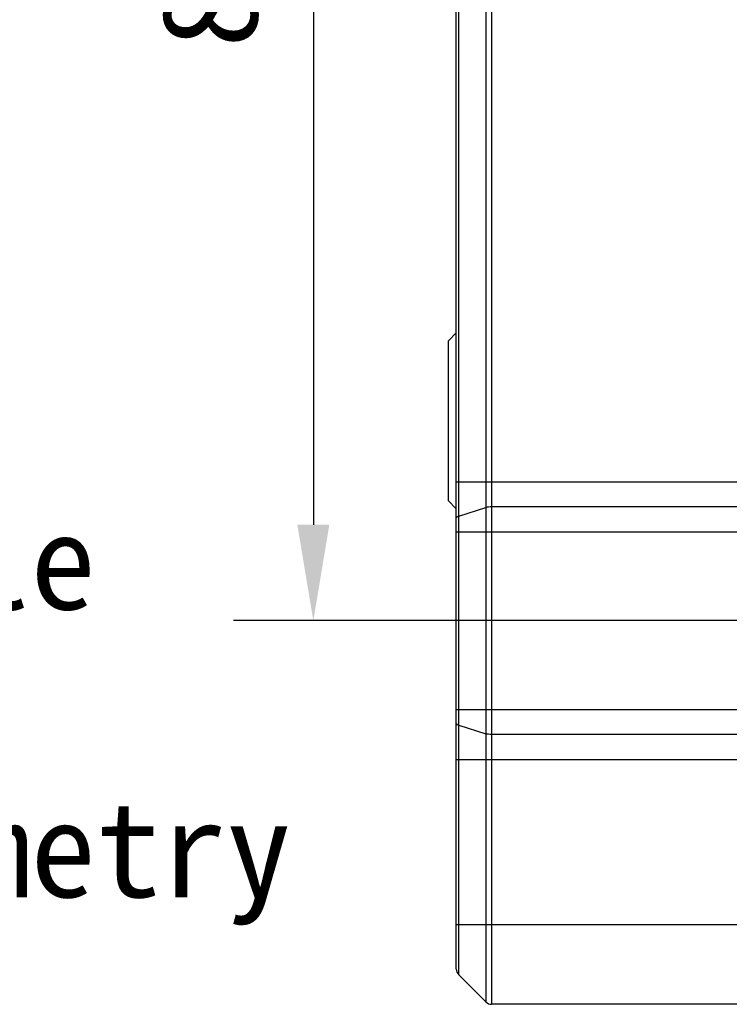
# Model space of a CAD drawing. Header units: millimetres. Extents: x 44 to 322, y 46 to 244.
# Tile 27 of 39: x 230 to 253, y 136 to 167. Entities that reach past the tile are written whole.
import ezdxf

# ---------------------------------------------------------------- set-up
doc = ezdxf.new("R2010")
doc.units = ezdxf.units.MM
doc.header["$LTSCALE"] = 23.1
doc.header["$PDMODE"] = 3
doc.header["$PDSIZE"] = 8
doc.layers.get('0').update_dxf_attribs({"linetype": 'CONTINUOUS'})
doc.layers.get('Defpoints').update_dxf_attribs({"linetype": 'CONTINUOUS'})
doc.layers.add('00_COMPONENTS', color=7, linetype='CONTINUOUS')
doc.layers.add('51__DRAFT_DIMS', color=7, linetype='CONTINUOUS')
doc.styles.get("Standard").update_dxf_attribs({"font": 'simfang.ttf'})
doc.dimstyles.new('DIMSTYLE_3', dxfattribs={"dimtxt": 3, "dimasz": 3, "dimexe": 2.5, "dimexo": 0.5, "dimgap": 0.75, "dimtad": 1, "dimlfac": 2, "dimdsep": 46, "dimtxsty": 'STANDARD', "dimblk": '_FILLED', "dimblk1": '_FILLED', "dimblk2": '_FILLED', "dimcen": 0.09, "dimclrt": 3, "dimazin": 2, "dimtp": 0.3, "dimtm": 0.3, "dimtfac": 1, "dimtofl": 0, "dimtmove": 0, "dimatfit": 3, "dimldrblk": '_FILLED', "dimfxl": 1, "dimtolj": 1, "dimarcsym": 0})

# ---------------------------------------------------------------- blocks, each defined once
blk = doc.blocks.new('_FILLED')
at = {"color": 0, "linetype": 'ByBlock'}
blk.add_solid([(0, 0), (-1, 0.167), (-1, -0.167)], dxfattribs=at)
blk = doc.blocks.new('*D12')
at = {"layer": '51__DRAFT_DIMS', "color": 0, "lineweight": -2}
for p, q in [((254.565, 188.302), (237.09, 188.302)), ((239.59, 185.302), (239.59, 151.302)), ((254.565, 148.302), (237.09, 148.302))]:
    blk.add_line(p, q, dxfattribs=at)
at = {"layer": 'Defpoints', "color": 0}
for p in [(255.065, 188.302), (239.59, 148.302), (255.065, 148.302)]:
    blk.add_point(p, dxfattribs=at)
at = {"layer": '51__DRAFT_DIMS', "color": 0, "linetype": 'ByBlock', "lineweight": -2, "xscale": 3, "yscale": 3, "zscale": 3}
for p, rotation in [((239.59, 188.302), 90), ((239.59, 148.302), 270)]:
    blk.add_blockref('_FILLED', p, dxfattribs=dict(at, rotation=rotation))
at = {"layer": '51__DRAFT_DIMS', "insert": (234.84, 168.258), "char_height": 3, "attachment_point": 2, "rotation": 90, "line_spacing_factor": 0.9}
blk.add_mtext('\\A1;80', dxfattribs=at)

msp = doc.modelspace()

# ---------------------------------------------------------------- linework, layer by layer
at = {"layer": '00_COMPONENTS'}
for p, q in [((244.0649, 137.4053), (244.0649, 194.8017)), ((244.1381, 137.2285), (244.1381, 194.8017)), ((244.9917, 194.8017), (244.9917, 136.3749)), ((245.1685, 194.8017), (245.1685, 136.3017)), ((243.8149, 157.0517), (244.0649, 157.3017)), ((243.8149, 152.0517), (243.8149, 157.0517)), ((244.0649, 152.6414), (272.2149, 152.6414)), ((243.8149, 152.0517), (244.0649, 151.8017)), ((244.1381, 151.5714), (244.9917, 151.8379)), ((272.2149, 151.8608), (245.1685, 151.8608)), ((244.0649, 151.0802), (272.2149, 151.0802)), ((244.0649, 145.5232), (272.2149, 145.5232)), ((244.1381, 145.032), (244.9917, 144.7655)), ((272.2149, 144.7426), (245.1685, 144.7426)), ((244.0649, 143.962), (272.2149, 143.962)), ((244.0649, 138.8017), (274.5649, 138.8017)), ((244.1381, 137.2285), (244.9917, 136.3749)), ((272.2149, 136.3017), (245.1685, 136.3017))]:
    msp.add_line(p, q, dxfattribs=at)
for centre, start, end in [((244.3149, 137.4053), 180, 225), ((245.1685, 136.5517), 225, 270)]:
    msp.add_arc(centre, 0.25, start, end, dxfattribs=at)
for points, knots in [([(245.1685, 151.8608), (245.1365, 151.8608), (245.0898, 151.8581), (245.031, 151.8485), (245.0041, 151.8418), (244.9917, 151.8379)], [0, 0, 0, 0, 0.5361539, 0.781253, 1, 1, 1, 1]), ([(244.0649, 151.5162), (244.0649, 151.5188), (244.0658, 151.5242), (244.0696, 151.532), (244.0758, 151.5394), (244.0878, 151.5497), (244.1087, 151.5612), (244.1275, 151.5681), (244.1381, 151.5714)], [0, 0, 0, 0, 0.0801386, 0.1669382, 0.2655047, 0.3790035, 0.6558274, 1, 1, 1, 1]), ([(244.0649, 145.0872), (244.0649, 145.0846), (244.0658, 145.0792), (244.0696, 145.0714), (244.0758, 145.064), (244.0878, 145.0537), (244.1087, 145.0422), (244.1275, 145.0353), (244.1381, 145.032)], [0, 0, 0, 0, 0.0801386, 0.1669382, 0.2655047, 0.3790035, 0.6558274, 1, 1, 1, 1]), ([(245.1685, 144.7426), (245.1365, 144.7426), (245.0898, 144.7453), (245.031, 144.7549), (245.0041, 144.7616), (244.9917, 144.7655)], [0, 0, 0, 0, 0.5361539, 0.781253, 1, 1, 1, 1])]:
    msp.add_open_spline(points, degree=3, knots=knots, dxfattribs=at)

# ---------------------------------------------------------------- texts
at = {"layer": '51__DRAFT_DIMS', "insert": (208.293, 156.1523), "char_height": 3, "attachment_point": 1, "line_spacing_factor": 0.9}
msp.add_mtext('\\A1;2-{\\fArial|b0|i0|c134|p34;%%c\\fFangSong|b0|i0|c0|p0;4.4\\PThrough Hole\\P}2-{\\fArial|b0|i0|c134|p34;%%c\\fFangSong|b0|i0|c0|p0;8\\Fgdt|c0;x\\fFangSong|b0|i0|c0|p0;13\\PMirror-Symmetry}', dxfattribs=at)

# ---------------------------------------------------------------- dimensions: what is measured, and where the dimension line sits
at = {"layer": '51__DRAFT_DIMS', "color": 8}
dim = msp.add_linear_dim(base=(239.59, 148.3017), p1=(255.0649, 188.3017), p2=(255.0649, 148.3017), angle=270, dimstyle='DIMSTYLE_3', override={"dimclrt": 256}, dxfattribs=at)
dim.commit()
dim.dimension.update_dxf_attribs({"geometry": '*D12', "text_midpoint": (239.59, 168.2578), "dimtype": 160})

doc.saveas('drawing.dxf')
